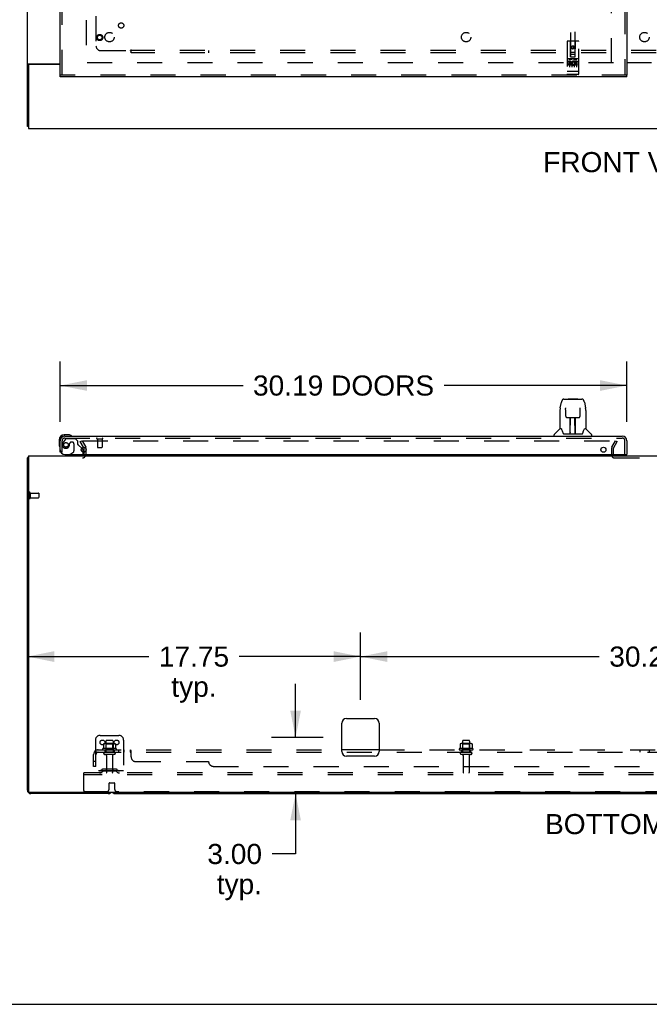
# Model space of a CAD drawing. Header units: inches. Extents: x 0 to 243, y 0 to 157.
# Tile 2 of 63: x 51 to 85, y 0 to 52. Entities that reach past the tile are written whole.
import ezdxf

# ---------------------------------------------------------------- set-up
doc = ezdxf.new("R2010")
doc.units = ezdxf.units.IN
doc.header["$LTSCALE"] = 13.357143
doc.header["$MEASUREMENT"] = 0
doc.linetypes.add('HIDDEN', pattern=[0.2, 0.1, -0.1])
doc.layers.get('0').update_dxf_attribs({"linetype": 'CONTINUOUS'})
for name, color, linetype in [('DEFAULT_2', 8, 'HIDDEN'), ('DIMENSIONS', 7, 'CONTINUOUS'), ('LEFTHAND_DOOR_ASSEMBLY', 7, 'CONTINUOUS'), ('SUBPANEL', 7, 'CONTINUOUS')]:
    doc.layers.add(name, color=color, linetype=linetype)
doc.styles.get("Standard").update_dxf_attribs({"font": 'arial.ttf'})
doc.dimstyles.new('DIMSTYLE_1', dxfattribs={"dimtxt": 1.071429, "dimasz": 1.428571, "dimexe": 0.09, "dimexo": 0.07, "dimgap": 0.0375, "dimtad": 0, "dimtih": 1, "dimtoh": 1, "dimzin": 4, "dimdsep": 46, "dimtxsty": 'Standard', "dimblk": '_FILLED', "dimblk1": '_FILLED', "dimblk2": '_FILLED', "dimcen": 0.09, "dimadec": 3, "dimazin": 1, "dimtfac": 1, "dimtdec": 3, "dimtofl": 0, "dimtmove": 0, "dimatfit": 3, "dimldrblk": '_FILLED', "dimfxl": 0, "dimtolj": 1, "dimtzin": 4, "dimarcsym": 0})

# ---------------------------------------------------------------- blocks, each defined once
blk = doc.blocks.new('_FILLED')
at = {"color": 0, "linetype": 'ByBlock'}
blk.add_solid([(0, 0), (-1, 0.2), (-1, -0.2)], dxfattribs=at)
blk = doc.blocks.new('*D8')
at = {"layer": 'DIMENSIONS', "color": 2, "linetype": 'Continuous'}
for p, q in [((53.448, 31.04), (53.448, 34.266)), ((83.636, 31.04), (83.636, 34.266)), ((53.448, 32.981), (63.187, 32.981)), ((83.636, 32.981), (73.897, 32.981))]:
    blk.add_line(p, q, dxfattribs=at)
at = {"layer": 'DIMENSIONS', "color": 2, "linetype": 'Continuous', "xscale": 1.4285714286, "yscale": 1.4285714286, "zscale": 1.4285714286, "rotation": 180}
blk.add_blockref('_FILLED', (53.448, 32.981), dxfattribs=at)
at = {"layer": 'DIMENSIONS', "color": 2, "linetype": 'Continuous', "xscale": 1.4285714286, "yscale": 1.4285714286, "zscale": 1.4285714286}
blk.add_blockref('_FILLED', (83.636, 32.981), dxfattribs=at)
at = {"layer": 'DIMENSIONS', "color": 2, "linetype": 'Continuous', "insert": (68.542, 33.516), "char_height": 1.07143, "width": 9.63887, "attachment_point": 2, "line_spacing_factor": 0.9}
blk.add_mtext('30.19 DOORS', dxfattribs=at)
blk = doc.blocks.new('*D13')
at = {"layer": 'DIMENSIONS', "color": 2, "linetype": 'Continuous'}
for p, q in [((65.985, 14.229), (65.985, 17.086)), ((67.448, 14.229), (64.699, 14.229)), ((65.646, 11.229), (67.271, 11.229)), ((65.985, 11.229), (65.985, 8.013)), ((65.985, 8.013), (64.735, 8.013))]:
    blk.add_line(p, q, dxfattribs=at)
at = {"layer": 'DIMENSIONS', "color": 2, "linetype": 'Continuous', "xscale": 1.4285714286, "yscale": 1.4285714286, "zscale": 1.4285714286}
for p, rotation in [((65.985, 14.229), 270), ((65.985, 11.229), 90)]:
    blk.add_blockref('_FILLED', p, dxfattribs=dict(at, rotation=rotation))
at = {"layer": 'DIMENSIONS', "color": 2, "linetype": 'Continuous', "insert": (64.199, 8.548), "char_height": 1.0714, "width": 2.91158, "attachment_point": 3, "line_spacing_factor": 0.9}
blk.add_mtext('3.00\\Ptyp.', dxfattribs=at)
blk = doc.blocks.new('*D14')
at = {"layer": 'DIMENSIONS', "color": 2, "linetype": 'Continuous'}
for p, q in [((69.448, 16.229), (69.448, 19.819)), ((99.698, 16.229), (99.698, 19.819)), ((69.448, 18.533), (82.165, 18.533)), ((99.698, 18.533), (86.981, 18.533))]:
    blk.add_line(p, q, dxfattribs=at)
at = {"layer": 'DIMENSIONS', "color": 2, "linetype": 'Continuous', "xscale": 1.4285714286, "yscale": 1.4285714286, "zscale": 1.4285714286, "rotation": 180}
blk.add_blockref('_FILLED', (69.448, 18.533), dxfattribs=at)
at = {"layer": 'DIMENSIONS', "color": 2, "linetype": 'Continuous', "xscale": 1.4285714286, "yscale": 1.4285714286, "zscale": 1.4285714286}
blk.add_blockref('_FILLED', (99.698, 18.533), dxfattribs=at)
at = {"layer": 'DIMENSIONS', "color": 2, "linetype": 'Continuous', "insert": (84.573, 19.069), "char_height": 1.0714, "width": 3.74403, "attachment_point": 2, "line_spacing_factor": 0.9}
blk.add_mtext('30.25', dxfattribs=at)
blk = doc.blocks.new('*D15')
at = {"layer": 'DIMENSIONS', "color": 2, "linetype": 'Continuous'}
for p, q in [((69.448, 16.229), (69.448, 19.819)), ((51.698, 18.533), (58.165, 18.533)), ((69.448, 18.533), (62.981, 18.533))]:
    blk.add_line(p, q, dxfattribs=at)
at = {"layer": 'DIMENSIONS', "color": 2, "linetype": 'Continuous', "xscale": 1.4285714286, "yscale": 1.4285714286, "zscale": 1.4285714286, "rotation": 180}
blk.add_blockref('_FILLED', (51.698, 18.533), dxfattribs=at)
at = {"layer": 'DIMENSIONS', "color": 2, "linetype": 'Continuous', "xscale": 1.4285714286, "yscale": 1.4285714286, "zscale": 1.4285714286}
blk.add_blockref('_FILLED', (69.448, 18.533), dxfattribs=at)
at = {"layer": 'DIMENSIONS', "color": 2, "linetype": 'Continuous', "insert": (60.573, 19.069), "char_height": 1.0714, "width": 3.74403, "attachment_point": 2, "line_spacing_factor": 0.9}
blk.add_mtext('17.75\\Ptyp.', dxfattribs=at)

msp = doc.modelspace()

# ---------------------------------------------------------------- linework, layer by layer
at = {"color": 3, "linetype": 'Continuous'}
for p, q in [((51.698, 46.779), (51.698, 114.571)), ((51.739, 50.123), (53.448, 50.123)), ((51.75, 50.032), (51.75, 46.675)), ((53.448, 50.092), (51.81, 50.092)), ((83.636, 50.19), (84.948, 50.19)), ((84.948, 50.175), (83.636, 50.175)), ((51.75, 46.675), (117.396, 46.675)), ((54.691, 29.69), (54.715, 29.649)), ((54.719, 29.426), (54.719, 29.633)), ((51.698, 11.418), (51.698, 29.125)), ((51.75, 29.229), (51.75, 11.341)), ((51.75, 29.229), (117.396, 29.229)), ((68.698, 15.229), (70.198, 15.229)), ((68.448, 13.479), (68.448, 14.979)), ((70.448, 14.979), (70.448, 13.479)), ((70.198, 13.229), (68.698, 13.229)), ((117.336, 11.281), (51.81, 11.281)), ((56.009, 11.229), (51.887, 11.229))]:
    msp.add_line(p, q, dxfattribs=at)
at = {"color": 7, "linetype": 'Continuous'}
for p, q in [((51.802, 50.092), (51.698, 50.092)), ((51.802, 50.091), (51.802, 50.092)), ((51.75, 46.779), (51.698, 46.779)), ((51.75, 29.125), (51.698, 29.125)), ((51.739, 29.157), (51.75, 29.148)), ((56.387, 11.229), (112.759, 11.229)), ((0, 0), (242.857, 0))]:
    msp.add_line(p, q, dxfattribs=at)
at = {"color": 3, "linetype": 'Continuous'}
for points in [[(51.724, 50.114), (51.718, 50.111), (51.715, 50.109), (51.712, 50.108), (51.71, 50.106), (51.707, 50.105), (51.705, 50.103), (51.703, 50.102), (51.701, 50.1), (51.7, 50.098), (51.699, 50.097), (51.699, 50.095), (51.698, 50.094), (51.698, 50.092)], [(51.739, 50.123), (51.737, 50.122), (51.735, 50.12), (51.733, 50.118), (51.73, 50.117), (51.727, 50.115), (51.724, 50.114)], [(51.715, 29.141), (51.712, 29.14), (51.71, 29.138), (51.707, 29.137), (51.705, 29.135), (51.703, 29.134), (51.701, 29.132), (51.7, 29.13), (51.699, 29.129), (51.699, 29.127), (51.698, 29.126), (51.698, 29.125)], [(51.739, 29.157), (51.737, 29.155), (51.735, 29.153), (51.733, 29.151), (51.73, 29.149), (51.727, 29.147), (51.724, 29.146), (51.721, 29.144), (51.715, 29.141)]]:
    msp.add_lwpolyline(points, dxfattribs=at)
at = {"color": 7, "linetype": 'Continuous'}
for points in [[(51.809, 50.103), (51.808, 50.102), (51.806, 50.101), (51.805, 50.099), (51.804, 50.098), (51.803, 50.096), (51.803, 50.095), (51.802, 50.094), (51.802, 50.092)], [(51.82, 50.123), (51.821, 50.122), (51.821, 50.121), (51.821, 50.119), (51.821, 50.118), (51.82, 50.116), (51.82, 50.114), (51.819, 50.113), (51.818, 50.111), (51.816, 50.11), (51.815, 50.108), (51.814, 50.107), (51.812, 50.106), (51.809, 50.103)]]:
    msp.add_lwpolyline(points, dxfattribs=at)
at = {"color": 3, "linetype": 'Continuous'}
for centre, radius, start, end in [((51.81, 50.032), 0.06, 90, 180), ((54.686, 29.633), 0.033, 0, 30), ((51.887, 29.04), 0.189, 136.4873, 141.7194), ((54.634, 29.314), 0.085, 270, 355.9511), ((68.698, 14.979), 0.25, 90, 180), ((70.198, 14.979), 0.25, 0, 90), ((68.698, 13.479), 0.25, 180, 270), ((70.198, 13.479), 0.25, 270, 360), ((51.887, 11.418), 0.189, 180, 270), ((51.81, 11.341), 0.06, 180, 270), ((56.009, 11.418), 0.189, 270, 313.513)]:
    msp.add_arc(centre, radius, start, end, dxfattribs=at)
at = {"color": 7, "linetype": 'Continuous'}
msp.add_arc((56.387, 11.418), 0.189, 226.5797, 270, dxfattribs=at)
at = {"layer": 'DEFAULT_2', "color": 8, "linetype": 'HIDDEN'}
for p, q in [((54.823, 111.227), (54.823, 50.123)), ((82.823, 50.154), (82.823, 111.196)), ((82.927, 50.175), (54.837, 50.175)), ((54.519, 29.989), (54.609, 30.041)), ((54.691, 29.69), (54.519, 29.989)), ((54.609, 30.041), (54.805, 29.701)), ((54.655, 30.041), (83.105, 30.041)), ((82.842, 29.701), (83.038, 30.041)), ((82.932, 29.649), (83.128, 29.989)), ((83.038, 30.041), (83.128, 29.989)), ((54.719, 29.314), (54.719, 29.426)), ((54.823, 29.314), (54.823, 29.633)), ((82.823, 29.633), (82.823, 29.279)), ((82.927, 29.28), (82.927, 29.633)), ((82.977, 29.125), (86.169, 29.125)), ((51.802, 27.267), (51.802, 26.983)), ((51.845, 27.267), (51.845, 26.983)), ((51.845, 27.249), (52.292, 27.249)), ((51.845, 27.001), (52.292, 27.001)), ((52.302, 27.239), (52.302, 27.011)), ((55.573, 14.333), (56.573, 14.333)), ((55.323, 14.083), (55.323, 12.333)), ((55.754, 13.872), (55.754, 13.654)), ((56.329, 13.894), (55.818, 13.894)), ((55.89, 13.874), (55.87, 13.894)), ((55.886, 14.028), (55.886, 13.433)), ((55.89, 13.578), (55.89, 13.874)), ((56.257, 13.874), (55.89, 13.874)), ((56.231, 14.058), (55.916, 14.058)), ((56.257, 13.874), (56.277, 13.894)), ((56.257, 13.578), (56.257, 13.874)), ((56.261, 14.028), (56.261, 13.433)), ((56.392, 13.872), (56.392, 13.654)), ((56.823, 14.083), (56.823, 12.333)), ((74.754, 13.872), (74.754, 13.654)), ((75.329, 13.894), (74.818, 13.894)), ((74.89, 13.874), (74.87, 13.894)), ((74.886, 14.028), (74.886, 13.433)), ((74.89, 13.578), (74.89, 13.874)), ((75.257, 13.874), (74.89, 13.874)), ((75.231, 14.058), (74.916, 14.058)), ((75.257, 13.874), (75.277, 13.894)), ((75.257, 13.578), (75.257, 13.874)), ((75.261, 14.028), (75.261, 13.433)), ((75.392, 13.872), (75.392, 13.654)), ((56.429, 13.628), (55.717, 13.628)), ((55.739, 13.558), (56.407, 13.558)), ((56.331, 13.433), (55.816, 13.433)), ((56.331, 13.323), (55.816, 13.323)), ((55.89, 13.578), (55.87, 13.558)), ((56.257, 13.578), (55.89, 13.578)), ((55.908, 13.26), (55.908, 12.363)), ((56.238, 13.26), (56.238, 12.363)), ((56.257, 13.578), (56.277, 13.558)), ((75.429, 13.628), (74.717, 13.628)), ((74.739, 13.558), (75.407, 13.558)), ((75.331, 13.433), (74.816, 13.433)), ((75.331, 13.323), (74.816, 13.323)), ((74.89, 13.578), (74.87, 13.558)), ((75.257, 13.578), (74.89, 13.578)), ((74.908, 13.26), (74.908, 12.363)), ((75.238, 13.26), (75.238, 12.363)), ((75.257, 13.578), (75.277, 13.558)), ((54.698, 12.229), (54.698, 12.333)), ((114.448, 12.333), (54.698, 12.333)), ((54.698, 11.395), (54.698, 12.229)), ((114.448, 12.229), (54.698, 12.229)), ((56.823, 12.437), (55.323, 12.437)), ((55.666, 12.505), (55.598, 12.456)), ((55.727, 12.421), (55.659, 12.372)), ((56.414, 12.527), (55.733, 12.527)), ((56.414, 12.423), (55.733, 12.423)), ((55.898, 12.527), (55.898, 12.423)), ((56.248, 12.527), (56.248, 12.423)), ((56.42, 12.421), (56.488, 12.372)), ((56.48, 12.505), (56.548, 12.456)), ((56.048, 11.458), (56.048, 11.783)), ((56.068, 11.803), (56.328, 11.803)), ((56.348, 11.783), (56.348, 11.458)), ((55.923, 11.333), (54.761, 11.333)), ((112.673, 11.333), (56.473, 11.333))]:
    msp.add_line(p, q, dxfattribs=at)
for points in [[(54.635, 30.024), (54.635, 30.026), (54.635, 30.027), (54.636, 30.029), (54.637, 30.031), (54.638, 30.033), (54.639, 30.034), (54.641, 30.036), (54.642, 30.037), (54.644, 30.038), (54.646, 30.039), (54.648, 30.04), (54.65, 30.041), (54.653, 30.041), (54.655, 30.041)], [(54.637, 30.016), (54.636, 30.018), (54.635, 30.02), (54.635, 30.022), (54.635, 30.024), (54.635, 30.024)], [(55.754, 13.654), (55.754, 13.653), (55.754, 13.652), (55.754, 13.651), (55.753, 13.65), (55.753, 13.649), (55.753, 13.649), (55.752, 13.648), (55.752, 13.648), (55.752, 13.647), (55.751, 13.647), (55.751, 13.647), (55.751, 13.646), (55.75, 13.646), (55.75, 13.646), (55.75, 13.646), (55.75, 13.646), (55.749, 13.645), (55.749, 13.645)], [(55.76, 13.881), (55.759, 13.881), (55.758, 13.88), (55.756, 13.878), (55.755, 13.877), (55.755, 13.875), (55.754, 13.874), (55.754, 13.872)], [(56.386, 13.881), (56.388, 13.881), (56.389, 13.88), (56.39, 13.878), (56.391, 13.877), (56.392, 13.875), (56.392, 13.874), (56.392, 13.872)], [(56.397, 13.645), (56.397, 13.645), (56.397, 13.646), (56.397, 13.646), (56.396, 13.646), (56.396, 13.646), (56.396, 13.646), (56.395, 13.647), (56.395, 13.647), (56.395, 13.647), (56.394, 13.648), (56.394, 13.648), (56.394, 13.649), (56.393, 13.649), (56.393, 13.65), (56.393, 13.651), (56.392, 13.652), (56.392, 13.653), (56.392, 13.654)], [(74.754, 13.654), (74.754, 13.653), (74.754, 13.652), (74.754, 13.651), (74.753, 13.65), (74.753, 13.649), (74.753, 13.649), (74.752, 13.648), (74.752, 13.648), (74.752, 13.647), (74.751, 13.647), (74.751, 13.647), (74.751, 13.646), (74.75, 13.646), (74.75, 13.646), (74.75, 13.646), (74.75, 13.646), (74.749, 13.645), (74.749, 13.645)], [(74.76, 13.881), (74.759, 13.881), (74.758, 13.88), (74.756, 13.878), (74.755, 13.877), (74.755, 13.875), (74.754, 13.874), (74.754, 13.872)], [(75.386, 13.881), (75.388, 13.881), (75.389, 13.88), (75.39, 13.878), (75.391, 13.877), (75.392, 13.875), (75.392, 13.874), (75.392, 13.872)], [(75.397, 13.645), (75.397, 13.645), (75.397, 13.646), (75.397, 13.646), (75.396, 13.646), (75.396, 13.646), (75.396, 13.646), (75.395, 13.647), (75.395, 13.647), (75.395, 13.647), (75.394, 13.648), (75.394, 13.648), (75.394, 13.649), (75.393, 13.649), (75.393, 13.65), (75.393, 13.651), (75.392, 13.652), (75.392, 13.653), (75.392, 13.654)]]:
    msp.add_lwpolyline(points, dxfattribs=at)
for centre in [(55.698, 13.958), (56.448, 13.958)]:
    msp.add_circle(centre, 0.128, dxfattribs=at)
for centre, radius, start, end in [((54.686, 29.633), 0.137, 0, 30), ((82.96, 29.633), 0.137, 150, 180), ((82.96, 29.633), 0.033, 150, 180), ((54.634, 29.314), 0.189, 270, 360), ((54.634, 29.314), 0.085, 355.9511, 360), ((82.977, 29.279), 0.154, 180, 270), ((82.977, 29.279), 0.05, 180, 270), ((51.824, 27.267), 0.0215, 0, 180), ((51.824, 26.983), 0.0215, 180, 360), ((52.292, 27.239), 0.01, 0, 90), ((52.292, 27.011), 0.01, 270, 360), ((55.573, 14.083), 0.25, 90, 180), ((56.573, 14.083), 0.25, 0, 90), ((56.073, 13.027), 0.698, 117.6814, 120.6631), ((55.818, 13.752), 0.141, 90, 113.95), ((55.916, 14.028), 0.03, 90, 180), ((56.231, 14.028), 0.03, 0, 90), ((56.329, 13.752), 0.141, 66.05, 90), ((56.073, 13.027), 0.698, 59.3369, 62.3186), ((75.073, 13.027), 0.698, 117.6814, 120.6631), ((74.818, 13.752), 0.141, 90, 113.95), ((74.916, 14.028), 0.03, 90, 180), ((75.231, 14.028), 0.03, 0, 90), ((75.329, 13.752), 0.141, 66.05, 90), ((75.073, 13.027), 0.698, 59.3369, 62.3186), ((55.739, 13.596), 0.0384, 124.4497, 270), ((55.816, 13.378), 0.055, 90, 270), ((55.846, 13.26), 0.0625, 0, 90), ((56.301, 13.26), 0.0625, 90, 180), ((56.331, 13.378), 0.055, 270, 90), ((56.407, 13.596), 0.0384, 270, 55.5503), ((74.739, 13.596), 0.0384, 124.4497, 270), ((74.816, 13.378), 0.055, 90, 270), ((74.846, 13.26), 0.0625, 0, 90), ((75.301, 13.26), 0.0625, 90, 180), ((75.331, 13.378), 0.055, 270, 90), ((75.407, 13.596), 0.0384, 270, 55.5503), ((55.537, 12.541), 0.104, 270, 305.7539), ((55.537, 12.541), 0.208, 270, 305.7539), ((55.733, 12.413), 0.114, 90, 125.7539), ((55.733, 12.413), 0.01, 90, 125.7539), ((55.938, 12.363), 0.03, 180, 270), ((56.208, 12.363), 0.03, 270, 360), ((56.414, 12.413), 0.114, 54.2461, 90), ((56.414, 12.413), 0.01, 54.2461, 90), ((56.609, 12.541), 0.208, 234.2461, 270), ((56.609, 12.541), 0.104, 234.2461, 270), ((74.938, 12.363), 0.03, 180, 270), ((75.208, 12.363), 0.03, 270, 360), ((56.068, 11.783), 0.02, 90, 180), ((56.328, 11.783), 0.02, 0, 90), ((54.761, 11.395), 0.0625, 180, 270), ((55.923, 11.458), 0.125, 270, 360), ((56.473, 11.458), 0.125, 180, 270)]:
    msp.add_arc(centre, radius, start, end, dxfattribs=at)
at = {"layer": 'LEFTHAND_DOOR_ASSEMBLY', "color": 8, "linetype": 'HIDDEN'}
for p, q in [((83.532, 111.821), (83.532, 49.529)), ((80.636, 78.504), (80.636, 50.503)), ((80.886, 50.503), (80.886, 78.504)), ((53.552, 49.529), (53.552, 54.08)), ((80.448, 51.313), (80.448, 49.588)), ((81.043, 51.343), (80.478, 51.343)), ((80.634, 50.503), (80.631, 51.313)), ((80.761, 51.075), (80.698, 51.039)), ((80.698, 51.039), (80.708, 51.033)), ((80.698, 51.039), (80.698, 50.967)), ((80.698, 50.967), (80.708, 50.973)), ((80.698, 50.967), (80.761, 50.931)), ((80.761, 51.063), (80.708, 51.033)), ((80.708, 51.033), (80.708, 50.973)), ((80.708, 50.973), (80.761, 50.942)), ((80.823, 51.039), (80.761, 51.075)), ((80.761, 51.075), (80.761, 51.063)), ((80.813, 51.033), (80.761, 51.063)), ((80.761, 50.942), (80.813, 50.973)), ((80.761, 50.931), (80.823, 50.967)), ((80.761, 50.931), (80.761, 50.942)), ((80.823, 51.039), (80.813, 51.033)), ((80.813, 50.973), (80.813, 51.033)), ((80.823, 50.967), (80.813, 50.973)), ((80.823, 50.967), (80.823, 51.039)), ((80.887, 50.503), (80.891, 51.313)), ((81.073, 49.588), (81.073, 51.313)), ((81.043, 50.386), (80.478, 50.386)), ((80.633, 50.753), (80.888, 50.753)), ((80.634, 50.503), (80.636, 50.503)), ((80.636, 50.503), (80.886, 50.503)), ((80.846, 50.628), (80.676, 50.628)), ((80.886, 50.503), (80.887, 50.503)), ((80.616, 50.264), (80.524, 50.264)), ((80.524, 50.264), (80.524, 50.221)), ((80.616, 50.221), (80.524, 50.221)), ((80.55, 50.37), (80.722, 50.37)), ((80.573, 50.255), (80.573, 49.949)), ((80.62, 50.178), (80.574, 50.178)), ((80.616, 50.137), (80.588, 50.137)), ((80.68, 50.093), (80.588, 50.093)), ((80.68, 50.05), (80.588, 50.05)), ((80.68, 50.093), (80.68, 50.05)), ((80.698, 50.255), (80.698, 49.949)), ((80.8, 50.37), (80.972, 50.37)), ((80.812, 50.098), (80.829, 50.059)), ((80.823, 50.255), (80.823, 49.949)), ((80.836, 50.228), (80.823, 50.209)), ((80.833, 50.253), (80.836, 50.251)), ((80.993, 50.264), (80.836, 50.264)), ((80.836, 50.264), (80.836, 50.251)), ((80.836, 50.228), (80.836, 50.05)), ((80.993, 50.05), (80.836, 50.05)), ((80.993, 50.221), (80.879, 50.221)), ((80.879, 50.221), (80.879, 50.178)), ((80.971, 50.178), (80.879, 50.178)), ((80.971, 50.135), (80.879, 50.135)), ((80.879, 50.135), (80.879, 50.093)), ((80.993, 50.093), (80.879, 50.093)), ((80.948, 50.255), (80.948, 49.949)), ((80.971, 50.178), (80.971, 50.135)), ((80.993, 50.264), (80.993, 50.221)), ((80.993, 50.093), (80.993, 50.05)), ((83.636, 49.529), (53.448, 49.529)), ((80.466, 49.716), (80.465, 49.716)), ((80.467, 49.716), (80.466, 49.716)), ((80.466, 49.716), (80.466, 49.716)), ((80.468, 49.716), (80.467, 49.716)), ((80.469, 49.716), (80.468, 49.716)), ((80.47, 49.716), (80.469, 49.716)), ((80.471, 49.716), (80.47, 49.716)), ((80.47, 49.716), (80.47, 49.716)), ((80.472, 49.716), (80.471, 49.716)), ((80.473, 49.716), (80.472, 49.716)), ((80.474, 49.716), (80.473, 49.716)), ((80.475, 49.716), (80.474, 49.716)), ((80.474, 49.716), (80.474, 49.716)), ((80.476, 49.716), (80.475, 49.716)), ((80.477, 49.716), (80.476, 49.716)), ((80.478, 49.716), (80.477, 49.716)), ((81.043, 49.716), (80.478, 49.716)), ((81.043, 49.558), (80.478, 49.558)), ((81.043, 49.716), (81.044, 49.716)), ((81.044, 49.716), (81.045, 49.716)), ((81.045, 49.716), (81.046, 49.716)), ((81.046, 49.716), (81.047, 49.716)), ((81.047, 49.716), (81.048, 49.716)), ((81.047, 49.716), (81.047, 49.716)), ((81.048, 49.716), (81.049, 49.716)), ((81.049, 49.716), (81.05, 49.716)), ((81.05, 49.716), (81.051, 49.716)), ((81.051, 49.716), (81.052, 49.716)), ((81.052, 49.716), (81.053, 49.716)), ((81.052, 49.716), (81.052, 49.716)), ((81.053, 49.716), (81.054, 49.716)), ((81.055, 49.716), (81.056, 49.716)), ((81.056, 49.716), (81.057, 49.716)), ((81.057, 49.716), (81.057, 49.716)), ((53.552, 29.433), (53.552, 30.04)), ((53.728, 30.128), (53.627, 29.984)), ((53.695, 30.183), (83.389, 30.183)), ((53.793, 30.162), (54.244, 30.162)), ((54.08, 29.97), (54.047, 29.97)), ((54.37, 30.036), (54.244, 30.162)), ((54.37, 30.036), (54.37, 29.857)), ((55.41, 30.14), (55.694, 30.14)), ((55.428, 30.14), (55.428, 29.693)), ((55.676, 30.14), (55.676, 29.693)), ((83.532, 29.308), (83.532, 30.04)), ((53.552, 29.433), (53.482, 29.433)), ((53.949, 29.872), (53.949, 29.883)), ((53.959, 29.308), (54.128, 29.406)), ((54.178, 29.872), (54.178, 29.492)), ((54.429, 29.798), (54.591, 29.636)), ((54.677, 29.426), (54.677, 29.386)), ((55.438, 29.683), (55.666, 29.683)), ((54.52, 29.229), (53.89, 29.229))]:
    msp.add_line(p, q, dxfattribs=at)
at = {"layer": 'LEFTHAND_DOOR_ASSEMBLY', "color": 3, "linetype": 'Continuous'}
for p, q in [((83.636, 111.821), (83.636, 49.529)), ((53.448, 49.529), (53.448, 53.925)), ((83.636, 49.425), (53.448, 49.425)), ((53.448, 29.433), (53.448, 30.04)), ((53.695, 30.287), (83.389, 30.287)), ((83.636, 30.04), (83.636, 29.308)), ((53.698, 29.308), (83.616, 29.308))]:
    msp.add_line(p, q, dxfattribs=at)
at = {"layer": 'LEFTHAND_DOOR_ASSEMBLY', "color": 7, "linetype": 'Continuous'}
for p, q in [((53.448, 49.425), (53.448, 49.529)), ((83.636, 49.425), (83.636, 49.529)), ((80.087, 31.795), (80.152, 32.1)), ((80.276, 32.255), (81.245, 32.255)), ((80.362, 32.255), (80.361, 32.255)), ((80.523, 32.275), (80.503, 32.255)), ((80.523, 32.275), (80.999, 32.275)), ((80.999, 32.275), (81.019, 32.255)), ((81.245, 32.255), (81.245, 32.255)), ((81.37, 32.1), (81.435, 31.795)), ((80.072, 31.652), (80.072, 30.68)), ((80.373, 31.781), (80.373, 31.778)), ((80.373, 31.778), (80.373, 31.774)), ((80.373, 31.774), (80.373, 31.77)), ((80.373, 31.77), (80.373, 31.763)), ((80.376, 31.632), (80.373, 31.763)), ((80.381, 31.349), (80.376, 31.632)), ((81.141, 31.349), (81.148, 31.762)), ((81.148, 31.77), (81.148, 31.774)), ((81.148, 31.762), (81.148, 31.77)), ((81.44, 31.765), (81.435, 31.795)), ((81.45, 31.652), (81.45, 30.68)), ((80.381, 31.349), (80.382, 31.336)), ((80.461, 31.271), (80.581, 31.271)), ((80.611, 30.425), (80.626, 31.272)), ((80.617, 31.272), (80.905, 31.272)), ((80.619, 30.856), (80.619, 31.272)), ((80.622, 31.046), (80.619, 31.046)), ((80.622, 31.035), (80.619, 31.035)), ((80.887, 30.405), (80.872, 31.272)), ((80.902, 31.046), (80.876, 31.046)), ((80.902, 31.035), (80.876, 31.035)), ((80.902, 30.405), (80.902, 31.272)), ((80.94, 31.271), (81.061, 31.271)), ((80.066, 30.675), (79.768, 30.377)), ((80.145, 30.68), (80.072, 30.68)), ((80.141, 30.68), (80.147, 30.67)), ((80.208, 30.515), (80.222, 30.468)), ((80.222, 30.468), (80.225, 30.46)), ((80.612, 30.477), (80.612, 30.451)), ((80.88, 30.806), (80.902, 30.806)), ((80.902, 30.802), (80.88, 30.802)), ((80.886, 30.451), (80.885, 30.477)), ((81.296, 30.459), (81.299, 30.468)), ((81.374, 30.669), (81.379, 30.679)), ((81.45, 30.68), (81.377, 30.68)), ((81.455, 30.675), (81.753, 30.377)), ((53.388, 30.084), (53.388, 29.827)), ((53.908, 30.347), (53.651, 30.347)), ((53.695, 30.287), (53.651, 30.287)), ((53.945, 30.344), (53.908, 30.347)), ((54.043, 30.3), (54.036, 30.302)), ((79.757, 30.287), (79.757, 30.349)), ((80.275, 30.405), (81.247, 30.405)), ((80.619, 30.405), (80.619, 30.409)), ((81.765, 30.287), (81.765, 30.349)), ((53.388, 29.827), (53.391, 29.789)), ((53.433, 29.698), (53.435, 29.692)), ((53.482, 29.433), (53.448, 29.433)), ((54.591, 29.636), (54.648, 29.579)), ((54.677, 29.508), (54.677, 29.426)), ((53.959, 29.308), (53.89, 29.268)), ((53.89, 29.229), (53.89, 29.268)), ((83.616, 29.308), (83.636, 29.308))]:
    msp.add_line(p, q, dxfattribs=at)
at = {"layer": 'LEFTHAND_DOOR_ASSEMBLY', "color": 8, "linetype": 'HIDDEN'}
for points in [[(80.543, 50.368), (80.543, 50.368), (80.543, 50.368), (80.543, 50.368), (80.544, 50.369), (80.544, 50.369), (80.544, 50.369), (80.544, 50.369), (80.544, 50.369), (80.544, 50.369), (80.544, 50.369), (80.544, 50.369), (80.544, 50.369), (80.545, 50.369), (80.545, 50.369), (80.545, 50.369), (80.545, 50.369), (80.545, 50.369), (80.545, 50.369), (80.545, 50.369), (80.545, 50.369), (80.545, 50.369), (80.546, 50.369), (80.546, 50.369), (80.546, 50.369), (80.546, 50.369), (80.546, 50.369), (80.546, 50.369), (80.546, 50.369), (80.547, 50.369), (80.547, 50.369), (80.547, 50.369), (80.547, 50.369), (80.547, 50.369), (80.547, 50.369), (80.548, 50.369), (80.548, 50.369), (80.548, 50.369), (80.548, 50.37), (80.548, 50.37), (80.549, 50.37), (80.549, 50.37), (80.549, 50.37), (80.549, 50.37), (80.549, 50.37), (80.55, 50.37)], [(80.722, 50.37), (80.722, 50.37), (80.722, 50.37), (80.722, 50.37), (80.722, 50.37), (80.723, 50.37), (80.723, 50.37), (80.723, 50.37), (80.723, 50.37), (80.723, 50.369), (80.724, 50.369), (80.724, 50.369), (80.724, 50.369), (80.724, 50.369), (80.724, 50.369), (80.724, 50.369), (80.725, 50.369), (80.725, 50.369), (80.725, 50.369), (80.725, 50.369), (80.725, 50.369), (80.725, 50.369), (80.726, 50.369), (80.726, 50.369), (80.726, 50.369), (80.726, 50.369), (80.726, 50.369), (80.726, 50.369), (80.726, 50.369), (80.726, 50.369), (80.727, 50.369), (80.727, 50.369), (80.727, 50.369), (80.727, 50.369), (80.727, 50.369), (80.727, 50.369), (80.727, 50.369), (80.727, 50.369), (80.727, 50.369), (80.728, 50.369), (80.728, 50.369), (80.728, 50.369), (80.728, 50.369), (80.728, 50.368), (80.728, 50.368), (80.728, 50.368), (80.728, 50.368)], [(80.793, 50.368), (80.793, 50.368), (80.793, 50.368), (80.793, 50.368), (80.794, 50.369), (80.794, 50.369), (80.794, 50.369), (80.794, 50.369), (80.794, 50.369), (80.794, 50.369), (80.794, 50.369), (80.794, 50.369), (80.794, 50.369), (80.795, 50.369), (80.795, 50.369), (80.795, 50.369), (80.795, 50.369), (80.795, 50.369), (80.795, 50.369), (80.795, 50.369), (80.795, 50.369), (80.795, 50.369), (80.796, 50.369), (80.796, 50.369), (80.796, 50.369), (80.796, 50.369), (80.796, 50.369), (80.796, 50.369), (80.796, 50.369), (80.797, 50.369), (80.797, 50.369), (80.797, 50.369), (80.797, 50.369), (80.797, 50.369), (80.797, 50.369), (80.798, 50.369), (80.798, 50.369), (80.798, 50.369), (80.798, 50.37), (80.798, 50.37), (80.799, 50.37), (80.799, 50.37), (80.799, 50.37), (80.799, 50.37), (80.799, 50.37), (80.8, 50.37)], [(80.972, 50.37), (80.972, 50.37), (80.972, 50.37), (80.972, 50.37), (80.972, 50.37), (80.973, 50.37), (80.973, 50.37), (80.973, 50.37), (80.973, 50.37), (80.973, 50.369), (80.974, 50.369), (80.974, 50.369), (80.974, 50.369), (80.974, 50.369), (80.974, 50.369), (80.974, 50.369), (80.975, 50.369), (80.975, 50.369), (80.975, 50.369), (80.975, 50.369), (80.975, 50.369), (80.975, 50.369), (80.976, 50.369), (80.976, 50.369), (80.976, 50.369), (80.976, 50.369), (80.976, 50.369), (80.976, 50.369), (80.976, 50.369), (80.976, 50.369), (80.977, 50.369), (80.977, 50.369), (80.977, 50.369), (80.977, 50.369), (80.977, 50.369), (80.977, 50.369), (80.977, 50.369), (80.977, 50.369), (80.977, 50.369), (80.978, 50.369), (80.978, 50.369), (80.978, 50.369), (80.978, 50.369), (80.978, 50.368), (80.978, 50.368), (80.978, 50.368), (80.978, 50.368)], [(80.465, 49.716), (80.464, 49.716), (80.464, 49.716), (80.463, 49.717), (80.463, 49.717), (80.463, 49.717), (80.462, 49.717), (80.462, 49.717), (80.462, 49.717), (80.461, 49.717), (80.461, 49.717), (80.461, 49.717), (80.46, 49.717), (80.46, 49.717), (80.46, 49.717), (80.459, 49.717), (80.459, 49.717), (80.459, 49.717), (80.458, 49.717), (80.458, 49.718), (80.458, 49.718), (80.457, 49.718), (80.457, 49.718), (80.457, 49.718), (80.456, 49.718), (80.456, 49.718), (80.456, 49.718), (80.456, 49.718), (80.455, 49.718), (80.455, 49.718), (80.455, 49.718), (80.455, 49.718), (80.454, 49.719), (80.454, 49.719), (80.454, 49.719), (80.454, 49.719), (80.453, 49.719), (80.453, 49.719), (80.453, 49.719), (80.453, 49.719), (80.452, 49.719), (80.452, 49.719), (80.452, 49.719), (80.452, 49.719), (80.452, 49.72), (80.451, 49.72), (80.451, 49.72), (80.451, 49.72), (80.451, 49.72), (80.451, 49.72), (80.451, 49.72), (80.45, 49.72), (80.45, 49.72), (80.45, 49.72), (80.45, 49.721), (80.45, 49.721), (80.45, 49.721), (80.45, 49.721), (80.449, 49.721), (80.449, 49.721), (80.449, 49.721), (80.449, 49.721), (80.449, 49.721), (80.449, 49.721), (80.449, 49.722), (80.449, 49.722), (80.449, 49.722), (80.449, 49.722), (80.449, 49.722), (80.448, 49.722), (80.448, 49.722), (80.448, 49.722), (80.448, 49.722), (80.448, 49.722), (80.448, 49.723), (80.448, 49.723), (80.448, 49.723), (80.448, 49.723), (80.448, 49.723)], [(81.054, 49.716), (81.054, 49.716), (81.055, 49.716)], [(81.057, 49.716), (81.058, 49.716), (81.058, 49.717), (81.058, 49.717), (81.059, 49.717), (81.059, 49.717), (81.06, 49.717), (81.06, 49.717), (81.06, 49.717), (81.061, 49.717), (81.061, 49.717), (81.061, 49.717), (81.062, 49.717), (81.062, 49.717), (81.062, 49.717), (81.063, 49.717), (81.063, 49.717), (81.063, 49.717), (81.064, 49.718), (81.064, 49.718), (81.064, 49.718), (81.064, 49.718), (81.065, 49.718), (81.065, 49.718), (81.065, 49.718), (81.066, 49.718), (81.066, 49.718), (81.066, 49.718), (81.066, 49.718), (81.067, 49.718), (81.067, 49.718), (81.067, 49.719), (81.067, 49.719), (81.068, 49.719), (81.068, 49.719), (81.068, 49.719), (81.068, 49.719), (81.069, 49.719), (81.069, 49.719), (81.069, 49.719), (81.069, 49.719), (81.069, 49.719), (81.07, 49.719), (81.07, 49.72), (81.07, 49.72), (81.07, 49.72), (81.07, 49.72), (81.071, 49.72), (81.071, 49.72), (81.071, 49.72), (81.071, 49.72), (81.071, 49.72), (81.071, 49.72), (81.072, 49.721), (81.072, 49.721), (81.072, 49.721), (81.072, 49.721), (81.072, 49.721), (81.072, 49.721), (81.072, 49.721), (81.072, 49.721), (81.072, 49.721), (81.073, 49.721), (81.073, 49.722), (81.073, 49.722), (81.073, 49.722), (81.073, 49.722), (81.073, 49.722), (81.073, 49.722), (81.073, 49.722), (81.073, 49.722), (81.073, 49.722), (81.073, 49.722), (81.073, 49.723), (81.073, 49.723), (81.073, 49.723), (81.073, 49.723), (81.073, 49.723)]]:
    msp.add_lwpolyline(points, dxfattribs=at)
at = {"layer": 'LEFTHAND_DOOR_ASSEMBLY', "color": 7, "linetype": 'Continuous'}
for points in [[(80.276, 32.255), (80.273, 32.255), (80.259, 32.253), (80.246, 32.25), (80.234, 32.245), (80.223, 32.238), (80.212, 32.23), (80.203, 32.221), (80.195, 32.212), (80.188, 32.201), (80.181, 32.19), (80.175, 32.177), (80.17, 32.164), (80.165, 32.149), (80.16, 32.132), (80.155, 32.113), (80.152, 32.1)], [(81.37, 32.1), (81.367, 32.114), (81.362, 32.132), (81.357, 32.149), (81.351, 32.164), (81.346, 32.178), (81.34, 32.19), (81.333, 32.202), (81.326, 32.212), (81.318, 32.222), (81.309, 32.231), (81.298, 32.239), (81.287, 32.245), (81.274, 32.25), (81.261, 32.254), (81.248, 32.255), (81.245, 32.255)], [(80.087, 31.795), (80.081, 31.764), (80.076, 31.725), (80.073, 31.685), (80.072, 31.652)], [(80.373, 31.783), (80.373, 31.784), (80.373, 31.784), (80.373, 31.784), (80.373, 31.783), (80.373, 31.783), (80.373, 31.782), (80.373, 31.781)], [(81.148, 31.774), (81.149, 31.778), (81.149, 31.78), (81.149, 31.781), (81.149, 31.782), (81.149, 31.783), (81.149, 31.784), (81.149, 31.784)], [(81.45, 31.651), (81.449, 31.685), (81.446, 31.725), (81.44, 31.765)], [(80.382, 31.336), (80.385, 31.323), (80.391, 31.311), (80.398, 31.301), (80.407, 31.291), (80.416, 31.284), (80.427, 31.278), (80.439, 31.274), (80.451, 31.271), (80.46, 31.271)], [(80.581, 31.271), (80.585, 31.271), (80.593, 31.271), (80.602, 31.271)], [(80.602, 31.271), (80.61, 31.272), (80.617, 31.272)], [(80.905, 31.272), (80.913, 31.272), (80.921, 31.271)], [(80.921, 31.271), (80.929, 31.271), (80.937, 31.271), (80.94, 31.271)], [(81.062, 31.271), (81.072, 31.271), (81.084, 31.274), (81.095, 31.278), (81.106, 31.284), (81.116, 31.292), (81.124, 31.302), (81.131, 31.312), (81.137, 31.324), (81.14, 31.337), (81.141, 31.349)], [(80.147, 30.67), (80.161, 30.642), (80.176, 30.606), (80.192, 30.563), (80.208, 30.515)], [(80.225, 30.46), (80.23, 30.447), (80.235, 30.437), (80.24, 30.428)], [(81.282, 30.427), (81.287, 30.436), (81.291, 30.446), (81.296, 30.459)], [(81.299, 30.468), (81.313, 30.514), (81.329, 30.562), (81.345, 30.604), (81.36, 30.641), (81.374, 30.669)], [(80.24, 30.428), (80.245, 30.421), (80.251, 30.415), (80.257, 30.41), (80.265, 30.406), (80.272, 30.405), (80.275, 30.405)], [(81.247, 30.405), (81.249, 30.405), (81.256, 30.406), (81.264, 30.409), (81.27, 30.414), (81.276, 30.42), (81.282, 30.427)]]:
    msp.add_lwpolyline(points, dxfattribs=at)
at = {"layer": 'LEFTHAND_DOOR_ASSEMBLY', "color": 8, "linetype": 'HIDDEN'}
for centre, radius in [((55.552, 51.529), 0.164), ((55.552, 51.529), 0.124), ((80.761, 51.003), 0.085), ((80.761, 51.003), 0.0845), ((53.752, 29.82), 0.12)]:
    msp.add_circle(centre, radius, dxfattribs=at)
at = {"layer": 'LEFTHAND_DOOR_ASSEMBLY', "color": 3, "linetype": 'Continuous'}
for centre in [(54.698, 29.558), (82.386, 29.558)]:
    msp.add_circle(centre, 0.133, dxfattribs=at)
at = {"layer": 'LEFTHAND_DOOR_ASSEMBLY', "color": 8, "linetype": 'HIDDEN'}
for centre, radius, start, end in [((80.478, 51.313), 0.03, 90, 180), ((80.601, 51.313), 0.03, 0, 90), ((80.921, 51.313), 0.03, 90, 180), ((81.043, 51.313), 0.03, 0, 90), ((80.478, 50.416), 0.03, 180, 270), ((80.676, 50.588), 0.04, 90, 180), ((80.676, 50.543), 0.04, 180, 270), ((80.846, 50.588), 0.04, 0, 90), ((80.846, 50.543), 0.04, 270, 360), ((81.043, 50.416), 0.03, 270, 360), ((80.588, 50.115), 0.0644, 102.2995, 270.0775), ((80.588, 50.115), 0.0219, 89.9011, 270), ((80.616, 50.2), 0.0635, 270, 90), ((80.616, 50.199), 0.0219, 280.307, 90), ((80.787, 50.157), 0.107, 64.2636, 293.4027), ((80.787, 50.157), 0.0639, 54.8895, 293.4026), ((80.478, 49.588), 0.03, 180, 270), ((81.043, 49.588), 0.03, 270, 360), ((53.695, 30.04), 0.142, 90, 180), ((53.942, 29.762), 0.386, 144.9, 163.1561), ((53.793, 30.083), 0.079, 90, 144.9), ((54.047, 29.872), 0.098, 90, 180), ((54.08, 29.872), 0.098, 0, 90), ((55.41, 30.161), 0.0215, 90, 270), ((55.694, 30.161), 0.0215, 270, 90), ((83.389, 30.04), 0.142, 0, 90), ((53.752, 29.82), 0.187, 163.1561, 342.1518), ((53.556, 29.883), 0.393, 342.0702, 358.3395), ((54.078, 29.492), 0.1, 300.092, 360), ((54.409, 29.857), 0.039, 180, 248.3904), ((54.358, 29.727), 0.1, 45, 68.3904), ((55.438, 29.693), 0.01, 180, 270), ((55.666, 29.693), 0.01, 270, 360), ((54.52, 29.386), 0.157, 330.1697, 360)]:
    msp.add_arc(centre, radius, start, end, dxfattribs=at)
at = {"layer": 'LEFTHAND_DOOR_ASSEMBLY', "color": 7, "linetype": 'Continuous'}
for centre, radius, start, end in [((80.08, 30.661), 0.0197, 97.5, 135), ((81.442, 30.661), 0.0197, 45, 82.5), ((53.651, 30.084), 0.263, 90, 180), ((53.651, 30.084), 0.203, 90, 180), ((53.908, 30.097), 0.25, 59.1101, 90), ((54.028, 30.302), 0.015, 270, 353.6204), ((54.028, 30.298), 0.015, 6.3796, 59.1101), ((79.796, 30.349), 0.0394, 135, 180), ((80.631, 30.424), 0.0197, 179, 270), ((80.631, 30.424), 0.0197, 260.739, 269.9232), ((80.867, 30.424), 0.0197, 270, 1), ((80.867, 30.424), 0.0197, 270.0771, 272.6469), ((81.725, 30.349), 0.0394, 0, 45), ((53.638, 29.827), 0.25, 180, 210.8899), ((53.437, 29.707), 0.015, 210.8899, 263.6204), ((53.433, 29.707), 0.015, 276.3796, 360), ((54.577, 29.508), 0.1, 0, 45), ((54.52, 29.386), 0.157, 270, 330.1697)]:
    msp.add_arc(centre, radius, start, end, dxfattribs=at)
at = {"layer": 'LEFTHAND_DOOR_ASSEMBLY', "color": 3, "linetype": 'Continuous'}
for centre, radius, start, end in [((53.695, 30.04), 0.246, 90, 180), ((83.389, 30.04), 0.246, 0, 90), ((53.698, 29.558), 0.25, 180, 270)]:
    msp.add_arc(centre, radius, start, end, dxfattribs=at)
at = {"layer": 'LEFTHAND_DOOR_ASSEMBLY', "color": 7, "linetype": 'Continuous'}
for centre, major_axis, start_param, end_param in [((80.611, 30.444), (0, 0.0394), -2.940151, -2.835574), ((80.887, 30.444), (0.0394, 0), -1.876815, -1.570796)]:
    msp.add_ellipse(centre, major_axis=major_axis, ratio=1, start_param=start_param, end_param=end_param, dxfattribs=at)
at = {"layer": 'SUBPANEL', "color": 8, "linetype": 'HIDDEN'}
for p, q in [((55.354, 52.671), (55.354, 51.081)), ((55.604, 50.831), (57.194, 50.831)), ((57.229, 50.793), (57.229, 50.872)), ((111.917, 50.831), (57.229, 50.831)), ((57.229, 50.706), (57.229, 50.793)), ((111.917, 50.706), (57.229, 50.706)), ((61.354, 50.831), (61.354, 50.706)), ((55.229, 12.683), (55.229, 13.321)), ((55.316, 13.504), (55.395, 13.407)), ((55.354, 13.433), (55.354, 13.558)), ((55.354, 13.558), (68.448, 13.558)), ((55.354, 13.492), (55.354, 13.489)), ((55.354, 13.433), (113.792, 13.433)), ((55.354, 12.683), (55.354, 13.321)), ((55.823, 13.558), (55.823, 13.433)), ((56.323, 13.558), (56.323, 13.433)), ((56.551, 13.558), (56.551, 13.433)), ((56.832, 13.558), (56.832, 13.433)), ((57.194, 13.433), (57.194, 13.558)), ((57.196, 13.557), (57.194, 13.558)), ((57.208, 13.547), (57.206, 13.55)), ((57.229, 13.183), (57.229, 13.504)), ((70.448, 13.558), (98.698, 13.558)), ((74.823, 13.433), (74.823, 13.558)), ((75.323, 13.433), (75.323, 13.558)), ((84.323, 13.558), (84.323, 13.433)), ((84.823, 13.558), (84.823, 13.433)), ((55.354, 12.933), (55.229, 12.933)), ((55.354, 12.683), (55.229, 12.683)), ((57.479, 12.933), (61.354, 12.933)), ((61.604, 12.683), (107.542, 12.683))]:
    msp.add_line(p, q, dxfattribs=at)
at = {"layer": 'SUBPANEL', "color": 3, "linetype": 'Continuous'}
msp.add_line((70.448, 13.558), (68.448, 13.558), dxfattribs=at)
at = {"layer": 'SUBPANEL', "color": 8, "linetype": 'HIDDEN'}
for points in [[(57.204, 50.846), (57.203, 50.844), (57.201, 50.841), (57.2, 50.839), (57.198, 50.837), (57.197, 50.835), (57.196, 50.833), (57.194, 50.831)], [(57.212, 50.813), (57.206, 50.819), (57.204, 50.821), (57.202, 50.823), (57.2, 50.825), (57.199, 50.826), (57.197, 50.828), (57.196, 50.83), (57.194, 50.831)], [(57.229, 50.872), (57.228, 50.871), (57.226, 50.871), (57.224, 50.87), (57.223, 50.869), (57.221, 50.868), (57.22, 50.867), (57.218, 50.865), (57.217, 50.864), (57.215, 50.862), (57.214, 50.861), (57.212, 50.859), (57.211, 50.857), (57.21, 50.855), (57.208, 50.853), (57.207, 50.851), (57.204, 50.846)], [(57.229, 50.793), (57.228, 50.795), (57.226, 50.797), (57.225, 50.799), (57.223, 50.801), (57.222, 50.803), (57.22, 50.805), (57.218, 50.806), (57.217, 50.808), (57.215, 50.81), (57.214, 50.811), (57.212, 50.813)], [(55.316, 13.504), (55.318, 13.506), (55.32, 13.508), (55.322, 13.511), (55.324, 13.514), (55.326, 13.517), (55.328, 13.521), (55.33, 13.524), (55.331, 13.528)], [(55.331, 13.528), (55.334, 13.535), (55.336, 13.538), (55.337, 13.542), (55.339, 13.544), (55.34, 13.547), (55.342, 13.55), (55.344, 13.552), (55.346, 13.554), (55.348, 13.556), (55.35, 13.557), (55.351, 13.557), (55.353, 13.557), (55.354, 13.558)], [(55.377, 13.429), (55.377, 13.429), (55.377, 13.429), (55.377, 13.429), (55.377, 13.429), (55.377, 13.429), (55.377, 13.43), (55.377, 13.43), (55.376, 13.431), (55.376, 13.431), (55.376, 13.432), (55.375, 13.432), (55.375, 13.433), (55.375, 13.433), (55.374, 13.434), (55.374, 13.435), (55.374, 13.435), (55.373, 13.436), (55.373, 13.437), (55.373, 13.437), (55.372, 13.438), (55.372, 13.439), (55.371, 13.439), (55.371, 13.44), (55.371, 13.441), (55.37, 13.442), (55.37, 13.442), (55.37, 13.443), (55.369, 13.444), (55.369, 13.445), (55.369, 13.445), (55.368, 13.446), (55.368, 13.447), (55.367, 13.448), (55.367, 13.449), (55.367, 13.45), (55.366, 13.451), (55.366, 13.451), (55.366, 13.452), (55.365, 13.453), (55.365, 13.454), (55.364, 13.455), (55.364, 13.456), (55.364, 13.457), (55.363, 13.458), (55.363, 13.459), (55.363, 13.46), (55.362, 13.461), (55.362, 13.462), (55.361, 13.464), (55.361, 13.465), (55.361, 13.466), (55.36, 13.467), (55.36, 13.468), (55.36, 13.469), (55.359, 13.47), (55.359, 13.471), (55.359, 13.472), (55.358, 13.473), (55.358, 13.475), (55.358, 13.476), (55.357, 13.477), (55.357, 13.478), (55.357, 13.479), (55.357, 13.48), (55.356, 13.481), (55.356, 13.482), (55.356, 13.483), (55.356, 13.484), (55.356, 13.485), (55.355, 13.485), (55.355, 13.486), (55.355, 13.487), (55.355, 13.488), (55.355, 13.489), (55.355, 13.49), (55.355, 13.491), (55.355, 13.491), (55.354, 13.492), (55.354, 13.492), (55.354, 13.492)], [(55.382, 13.415), (55.378, 13.418), (55.376, 13.42), (55.374, 13.422), (55.372, 13.424), (55.369, 13.426), (55.367, 13.428), (55.364, 13.429), (55.362, 13.43), (55.36, 13.431), (55.358, 13.432), (55.356, 13.432), (55.354, 13.433)], [(55.374, 13.432), (55.375, 13.432), (55.375, 13.431), (55.376, 13.431), (55.376, 13.431), (55.376, 13.43), (55.377, 13.43), (55.377, 13.429), (55.377, 13.429), (55.377, 13.429), (55.377, 13.429), (55.377, 13.429)], [(55.395, 13.407), (55.395, 13.407), (55.394, 13.407), (55.393, 13.407), (55.392, 13.407), (55.391, 13.407), (55.39, 13.408), (55.388, 13.409), (55.387, 13.41), (55.385, 13.411), (55.384, 13.413), (55.382, 13.415)], [(57.209, 13.544), (57.208, 13.547), (57.206, 13.55), (57.204, 13.552), (57.202, 13.554), (57.2, 13.556), (57.199, 13.557), (57.197, 13.557), (57.196, 13.557), (57.194, 13.558)], [(57.204, 13.426), (57.203, 13.428), (57.201, 13.429), (57.2, 13.43), (57.198, 13.431), (57.197, 13.432), (57.196, 13.432), (57.194, 13.433)], [(57.198, 13.431), (57.197, 13.432), (57.196, 13.432), (57.194, 13.433)], [(57.204, 13.552), (57.202, 13.554), (57.2, 13.556), (57.199, 13.557), (57.197, 13.557)], [(57.21, 13.418), (57.207, 13.422), (57.206, 13.424), (57.204, 13.426), (57.203, 13.428), (57.201, 13.429), (57.2, 13.43)], [(57.212, 13.538), (57.211, 13.542), (57.209, 13.544)], [(57.217, 13.41), (57.215, 13.411), (57.214, 13.413), (57.212, 13.415), (57.211, 13.416), (57.21, 13.418)], [(57.229, 13.407), (57.228, 13.407), (57.226, 13.407), (57.224, 13.407), (57.223, 13.407), (57.221, 13.407), (57.22, 13.408), (57.218, 13.409), (57.217, 13.41), (57.215, 13.411), (57.214, 13.413), (57.212, 13.415), (57.211, 13.416)], [(57.215, 13.531), (57.214, 13.535), (57.212, 13.538)], [(57.229, 13.504), (57.228, 13.506), (57.226, 13.508), (57.225, 13.511), (57.223, 13.514), (57.222, 13.517), (57.22, 13.521), (57.218, 13.524), (57.215, 13.531)], [(57.221, 13.407), (57.22, 13.408), (57.218, 13.409)], [(57.229, 13.407), (57.228, 13.407), (57.226, 13.407), (57.224, 13.407), (57.223, 13.407)], [(57.228, 13.506), (57.226, 13.508), (57.225, 13.511)]]:
    msp.add_lwpolyline(points, dxfattribs=at)
for centre, radius in [((56.692, 52.169), 0.141), ((56.073, 51.55), 0.25), ((75.073, 51.55), 0.25), ((84.573, 51.55), 0.25)]:
    msp.add_circle(centre, radius, dxfattribs=at)
for centre, radius, start, end in [((55.604, 51.081), 0.25, 180, 270), ((55.466, 13.321), 0.237, 90, 180), ((55.466, 13.321), 0.112, 90, 180), ((57.479, 13.183), 0.25, 180, 270), ((61.604, 12.933), 0.25, 180, 270)]:
    msp.add_arc(centre, radius, start, end, dxfattribs=at)

# ---------------------------------------------------------------- texts
at = {"layer": 'DIMENSIONS', "color": 2, "linetype": 'Continuous', "attachment_point": 2, "line_spacing_factor": 0.9}
for s, insert, char_height, width in [('FRONT VIEW', (83.873, 45.423), 1.0714, 9.376), ('BOTTOM VIEW', (84.596, 10.141), 1.07143, 10.61869)]:
    msp.add_mtext(s, dxfattribs=dict(at, insert=insert, char_height=char_height, width=width))

# ---------------------------------------------------------------- dimensions: what is measured, and where the dimension line sits
at = {"layer": 'DIMENSIONS', "color": 2, "linetype": 'Continuous'}
for base, p1, p2, angle, text, picture, middle in [((53.448, 32.981), (83.636, 30.97), (53.448, 30.97), 180, '<> DOORS', '*D8', (68.542, 32.981)), ((65.985, 14.229), (67.341, 11.229), (67.518, 14.229), 90, '<>\\Ptyp.', '*D13', (62.743, 7.209))]:
    dim = msp.add_linear_dim(base=base, p1=p1, p2=p2, angle=angle, text=text, dimstyle='DIMSTYLE_1', dxfattribs=at)
    dim.commit()
    dim.dimension.update_dxf_attribs({"geometry": picture, "text_midpoint": middle, "dimtype": 160})
dim = msp.add_linear_dim(base=(69.448, 18.533), p1=(51.698, 29.035), p2=(69.448, 16.159), text='<>\\Ptyp.', dimstyle='DIMSTYLE_1', dxfattribs=at)
dim.commit()
dim.dimension.update_dxf_attribs({"geometry": '*D15', "text_midpoint": (60.573, 17.729), "dimtype": 160})
dim = msp.add_linear_dim(base=(99.698, 18.533), p1=(69.448, 16.159), p2=(99.698, 16.159), dimstyle='DIMSTYLE_1', dxfattribs=at)
dim.commit()
dim.dimension.update_dxf_attribs({"geometry": '*D14', "text_midpoint": (84.575, 18.527), "dimtype": 160})

doc.saveas('drawing.dxf')
